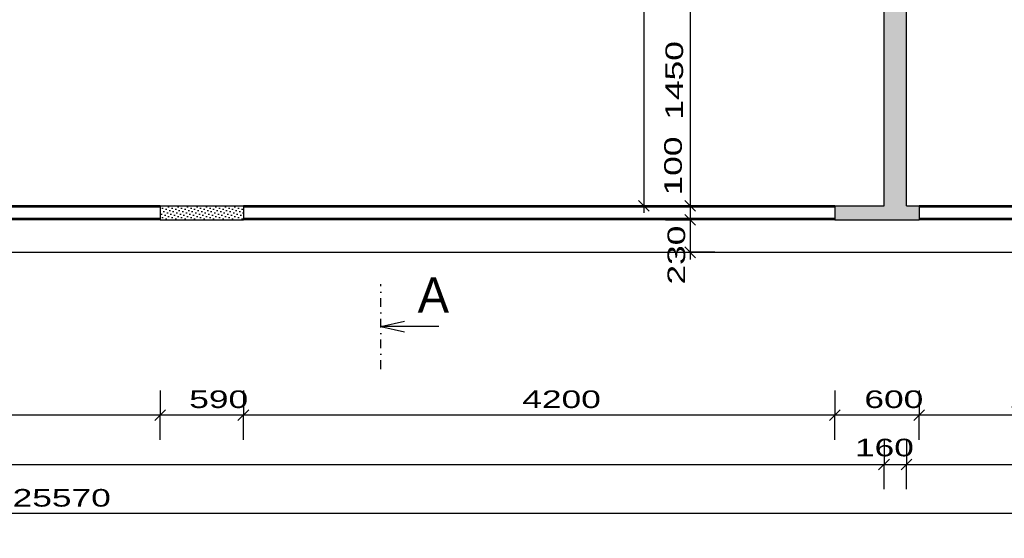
# Model space of a CAD drawing. Extents: x -196363 to 398972, y -489949 to -260582.
# Tile 137 of 256: x 168481 to 175474, y -390484 to -386801. Entities that reach past the tile are written whole.
import ezdxf

# ---------------------------------------------------------------- set-up
doc = ezdxf.new("R2010")
doc.units = 0
doc.header["$MEASUREMENT"] = 0
doc.linetypes.add('DOTDASH', pattern=[1, 0.3, -0.2, 0, -0.2, 0.3])
for name, color, linetype in [('bourani', 15, 'Continuous'), ('koty', 1, 'Continuous'), ('noszdiv', 1, 'Continuous'), ('srafbourani', 15, 'Continuous')]:
    doc.layers.add(name, color=color, linetype=linetype)
doc.styles.add('SPIRITTXTSTYLE1', font='ROMAN')
doc.dimstyles.new('SPIRITSTYLE218', dxfattribs={"dimtxt": 125, "dimasz": 12.7, "dimexe": 175, "dimexo": 1210.81311, "dimgap": 50, "dimtad": 1, "dimdec": 3, "dimzin": 0, "dimdsep": 46, "dimlunit": 7, "dimtxsty": 'SPIRITTXTSTYLE1', "dimblk1": '_TICKMARKS218', "dimblk2": '_TICKMARKS218', "dimsah": 1, "dimcen": 0.09, "dimdle": 50, "dimclrd": 1, "dimclre": 1, "dimclrt": 1, "dimadec": 0, "dimazin": 0, "dimtfac": 1, "dimtdec": 4, "dimtofl": 0, "dimtmove": 1, "dimatfit": 0, "dimfxl": 0, "dimtolj": 1, "dimtzin": 0, "dimarcsym": 0})
doc.dimstyles.new('SPIRITSTYLE221', dxfattribs={"dimtxt": 125, "dimasz": 12.7, "dimexe": 175, "dimexo": 1660.794922, "dimgap": 50, "dimtad": 1, "dimdec": 3, "dimzin": 0, "dimdsep": 46, "dimlunit": 7, "dimtxsty": 'SPIRITTXTSTYLE1', "dimblk1": '_TICKMARKS221', "dimblk2": '_TICKMARKS221', "dimsah": 1, "dimcen": 0.09, "dimdle": 50, "dimclrd": 1, "dimclre": 1, "dimclrt": 1, "dimadec": 0, "dimazin": 0, "dimtfac": 1, "dimtdec": 4, "dimtofl": 0, "dimtmove": 1, "dimatfit": 0, "dimfxl": 0, "dimtolj": 1, "dimtzin": 0, "dimarcsym": 0})
doc.dimstyles.new('SPIRITSTYLE222', dxfattribs={"dimtxt": 125, "dimasz": 12.7, "dimexe": 175, "dimexo": 1680.787476, "dimgap": 50, "dimtad": 1, "dimdec": 3, "dimzin": 0, "dimdsep": 46, "dimlunit": 7, "dimtxsty": 'SPIRITTXTSTYLE1', "dimblk1": '_TICKMARKS222', "dimblk2": '_TICKMARKS222', "dimsah": 1, "dimcen": 0.09, "dimdle": 50, "dimclrd": 1, "dimclre": 1, "dimclrt": 1, "dimadec": 0, "dimazin": 0, "dimtfac": 1, "dimtdec": 4, "dimtofl": 0, "dimtmove": 1, "dimatfit": 0, "dimfxl": 0, "dimtolj": 1, "dimtzin": 0, "dimarcsym": 0})
doc.dimstyles.new('SPIRITSTYLE26', dxfattribs={"dimtxt": 125, "dimasz": 12.7, "dimexe": 175, "dimexo": -175, "dimgap": 50, "dimtad": 1, "dimdec": 3, "dimzin": 0, "dimdsep": 46, "dimlunit": 7, "dimtxsty": 'SPIRITTXTSTYLE1', "dimblk1": '_TICKMARKS26', "dimblk2": '_TICKMARKS26', "dimsah": 1, "dimcen": 0.09, "dimdle": 50, "dimclrd": 1, "dimclre": 1, "dimclrt": 1, "dimadec": 0, "dimazin": 0, "dimtfac": 1, "dimtdec": 4, "dimtofl": 0, "dimtmove": 1, "dimatfit": 0, "dimfxl": 0, "dimtolj": 1, "dimtzin": 0, "dimarcsym": 0})
doc.dimstyles.new('SPIRITSTYLE386', dxfattribs={"dimtxt": 125, "dimasz": 12.7, "dimexe": 175, "dimexo": 922.111328, "dimgap": 50, "dimtad": 1, "dimdec": 3, "dimzin": 0, "dimdsep": 46, "dimlunit": 7, "dimtxsty": 'SPIRITTXTSTYLE1', "dimblk1": '_TICKMARKS386', "dimblk2": '_TICKMARKS386', "dimsah": 1, "dimcen": 0.09, "dimdle": 50, "dimclrd": 1, "dimclre": 1, "dimclrt": 1, "dimadec": 0, "dimazin": 0, "dimtfac": 1, "dimtdec": 4, "dimtofl": 0, "dimtmove": 1, "dimatfit": 0, "dimfxl": 0, "dimtolj": 1, "dimtzin": 0, "dimarcsym": 0})
doc.dimstyles.new('SPIRITSTYLE388', dxfattribs={"dimtxt": 125, "dimasz": 12.7, "dimexe": 175, "dimexo": 1165.296509, "dimgap": 50, "dimtad": 1, "dimdec": 3, "dimzin": 0, "dimdsep": 46, "dimlunit": 7, "dimtxsty": 'SPIRITTXTSTYLE1', "dimblk1": '_TICKMARKS388', "dimblk2": '_TICKMARKS388', "dimsah": 1, "dimcen": 0.09, "dimdle": 50, "dimclrd": 1, "dimclre": 1, "dimclrt": 1, "dimadec": 0, "dimazin": 0, "dimtfac": 1, "dimtdec": 4, "dimtofl": 0, "dimtmove": 1, "dimatfit": 0, "dimfxl": 0, "dimtolj": 1, "dimtzin": 0, "dimarcsym": 0})
pattern_1 = [(45.000008, (858026.688, -24615.152), (-8.41899395, 25.25696945), [0, -23.8125])]

# ---------------------------------------------------------------- blocks, each defined once
blk = doc.blocks.new('_TICKMARKS218')
at = {"color": 1, "linetype": 'Continuous'}
blk.add_line((-3, -3), (3, 3), dxfattribs=at)
blk = doc.blocks.new('*D947')
at = {"color": 1, "linetype": 'Continuous', "ltscale": 300}
for p, q in [((174869.71875, -389433.65625, 1723.800049), (174869.71875, -389608.65625, 1723.800049)), ((176369.71875, -389433.65625, 1723.800049), (176369.71875, -389608.65625, 1723.800049)), ((176419.703125, -389608.65625, 1723.800049), (174819.734375, -389608.65625, 1723.800049)), ((174869.71875, -389783.65625, 1723.800049), (174869.71875, -389608.65625, 1723.800049)), ((176369.71875, -389783.65625, 1723.800049), (176369.71875, -389608.65625, 1723.800049))]:
    blk.add_line(p, q, dxfattribs=at)
at = {"color": 1, "linetype": 'Continuous', "ltscale": 300, "xscale": 12.69999980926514, "yscale": 12.69999980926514, "zscale": 12.69999980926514}
for p, rotation in [((174869.71875, -389608.65625, 1723.800049), 180.0000050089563), ((176369.71875, -389608.65625, 1723.800049), 360.0000100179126)]:
    blk.add_blockref('_TICKMARKS218', p, dxfattribs=dict(at, rotation=rotation))
at = {"color": 1, "linetype": 'Continuous', "ltscale": 300, "style": 'SPIRITTXTSTYLE1', "width": 1.5}
blk.add_text('1500', height=125, rotation=360.0000100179, dxfattribs=at).set_placement((175506.625, -389558.6875, 1723.800049))
blk = doc.blocks.new('*D948')
at = {"color": 1, "linetype": 'Continuous', "ltscale": 300}
for p, q in [((174269.75, -389433.65625, 1723.800049), (174269.75, -389608.65625, 1723.800049)), ((174869.71875, -389433.65625, 1723.800049), (174869.71875, -389608.65625, 1723.800049)), ((174919.71875, -389608.65625, 1723.800049), (174219.75, -389608.65625, 1723.800049)), ((174269.75, -389783.65625, 1723.800049), (174269.75, -389608.65625, 1723.800049)), ((174869.71875, -389783.65625, 1723.800049), (174869.71875, -389608.65625, 1723.800049))]:
    blk.add_line(p, q, dxfattribs=at)
at = {"color": 1, "linetype": 'Continuous', "ltscale": 300, "xscale": 12.69999980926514, "yscale": 12.69999980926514, "zscale": 12.69999980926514}
for p, rotation in [((174269.75, -389608.65625, 1723.800049), 180.0000050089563), ((174869.71875, -389608.65625, 1723.800049), 360.0000100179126)]:
    blk.add_blockref('_TICKMARKS218', p, dxfattribs=dict(at, rotation=rotation))
at = {"color": 1, "linetype": 'Continuous', "ltscale": 300, "style": 'SPIRITTXTSTYLE1', "width": 1.5}
blk.add_text('600', height=125, rotation=360.0000100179, dxfattribs=at).set_placement((174480.453125, -389558.6875, 1723.800049))
blk = doc.blocks.new('*D949')
at = {"color": 1, "linetype": 'Continuous', "ltscale": 300}
for p, q in [((170069.71875, -389433.65625, 1723.800049), (170069.71875, -389608.65625, 1723.800049)), ((174269.75, -389433.65625, 1723.800049), (174269.75, -389608.65625, 1723.800049)), ((174319.734375, -389608.65625, 1723.800049), (170019.71875, -389608.65625, 1723.800049)), ((170069.71875, -389783.65625, 1723.800049), (170069.71875, -389608.65625, 1723.800049)), ((174269.75, -389783.65625, 1723.800049), (174269.75, -389608.65625, 1723.800049))]:
    blk.add_line(p, q, dxfattribs=at)
at = {"color": 1, "linetype": 'Continuous', "ltscale": 300, "xscale": 12.69999980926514, "yscale": 12.69999980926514, "zscale": 12.69999980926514}
for p, rotation in [((170069.71875, -389608.65625, 1723.800049), 180.0000050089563), ((174269.75, -389608.65625, 1723.800049), 360.0000100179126)]:
    blk.add_blockref('_TICKMARKS218', p, dxfattribs=dict(at, rotation=rotation))
at = {"color": 1, "linetype": 'Continuous', "ltscale": 300, "style": 'SPIRITTXTSTYLE1', "width": 1.5}
blk.add_text('4200', height=125, rotation=360.0000100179, dxfattribs=at).set_placement((172050.6875, -389558.6875, 1723.800049))
blk = doc.blocks.new('*D950')
at = {"color": 1, "linetype": 'Continuous', "ltscale": 300}
for p, q in [((169479.71875, -389433.65625, 1723.80005), (169479.71875, -389608.65625, 1723.80005)), ((170069.71875, -389433.65625, 1723.80005), (170069.71875, -389608.65625, 1723.80005)), ((170119.71875, -389608.65625, 1723.80005), (169429.71875, -389608.65625, 1723.80005)), ((169479.71875, -389783.65625, 1723.80005), (169479.71875, -389608.65625, 1723.80005)), ((170069.71875, -389783.65625, 1723.80005), (170069.71875, -389608.65625, 1723.80005))]:
    blk.add_line(p, q, dxfattribs=at)
at = {"color": 1, "linetype": 'Continuous', "ltscale": 300, "xscale": 12.69999980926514, "yscale": 12.69999980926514, "zscale": 12.69999980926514}
for p, rotation in [((169479.71875, -389608.65625, 1723.80005), 180.0000050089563), ((170069.71875, -389608.65625, 1723.80005), 360.0000100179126)]:
    blk.add_blockref('_TICKMARKS218', p, dxfattribs=dict(at, rotation=rotation))
at = {"color": 1, "linetype": 'Continuous', "ltscale": 300, "style": 'SPIRITTXTSTYLE1', "width": 1.5}
blk.add_text('590', height=125, rotation=360.000010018, dxfattribs=at).set_placement((169685.4375, -389558.6875, 1723.80005))
blk = doc.blocks.new('*D951')
at = {"color": 1, "linetype": 'Continuous', "ltscale": 300}
for p, q in [((165279.734375, -389433.65625, 1723.800049), (165279.734375, -389608.65625, 1723.800049)), ((169479.71875, -389433.65625, 1723.800049), (169479.71875, -389608.65625, 1723.800049)), ((169529.703125, -389608.65625, 1723.800049), (165229.734375, -389608.65625, 1723.800049)), ((165279.734375, -389783.65625, 1723.800049), (165279.734375, -389608.65625, 1723.800049)), ((169479.71875, -389783.65625, 1723.800049), (169479.71875, -389608.65625, 1723.800049))]:
    blk.add_line(p, q, dxfattribs=at)
at = {"color": 1, "linetype": 'Continuous', "ltscale": 300, "xscale": 12.69999980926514, "yscale": 12.69999980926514, "zscale": 12.69999980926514}
for p, rotation in [((165279.734375, -389608.65625, 1723.800049), 180.0000050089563), ((169479.71875, -389608.65625, 1723.800049), 360.0000100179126)]:
    blk.add_blockref('_TICKMARKS218', p, dxfattribs=dict(at, rotation=rotation))
at = {"color": 1, "linetype": 'Continuous', "ltscale": 300, "style": 'SPIRITTXTSTYLE1', "width": 1.5}
blk.add_text('4200', height=125, rotation=360.0000100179, dxfattribs=at).set_placement((167260.671875, -389558.6875, 1723.800049))
blk = doc.blocks.new('_TICKMARKS221')
at = {"color": 1, "linetype": 'Continuous'}
blk.add_line((-3, -3), (3, 3), dxfattribs=at)
blk = doc.blocks.new('*D962')
at = {"color": 1, "linetype": 'Continuous', "ltscale": 300}
for p, q in [((160424.71875, -389783.65625, 1723.800049), (160424.71875, -389958.65625, 1723.800049)), ((174619.734375, -389783.65625, 1723.800049), (174619.734375, -389958.65625, 1723.800049)), ((160374.71875, -389958.65625, 1723.800049), (174669.734375, -389958.65625, 1723.800049)), ((160424.71875, -390133.65625, 1723.800049), (160424.71875, -389958.65625, 1723.800049)), ((174619.734375, -390133.65625, 1723.800049), (174619.734375, -389958.65625, 1723.800049))]:
    blk.add_line(p, q, dxfattribs=at)
at = {"color": 1, "linetype": 'Continuous', "ltscale": 300, "xscale": 12.69999980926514, "yscale": 12.69999980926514, "zscale": 12.69999980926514, "rotation": 180.0000050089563}
blk.add_blockref('_TICKMARKS221', (160424.71875, -389958.65625, 1723.800049), dxfattribs=at)
at = {"color": 1, "linetype": 'Continuous', "ltscale": 300, "xscale": 12.69999980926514, "yscale": 12.69999980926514, "zscale": 12.69999980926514}
blk.add_blockref('_TICKMARKS221', (174619.734375, -389958.65625, 1723.800049), dxfattribs=at)
at = {"color": 1, "linetype": 'Continuous', "ltscale": 300, "style": 'SPIRITTXTSTYLE1', "width": 1.5}
blk.add_text('14195', height=125, dxfattribs=at).set_placement((167385.3125, -389908.6875, 1723.800049))
blk = doc.blocks.new('*D963')
at = {"color": 1, "linetype": 'Continuous', "ltscale": 300}
for p, q in [((174619.734375, -389783.65625, 1723.800049), (174619.734375, -389958.65625, 1723.800049)), ((174779.734375, -389783.65625, 1723.800049), (174779.734375, -389958.65625, 1723.800049)), ((174569.75, -389958.65625, 1723.800049), (174829.71875, -389958.65625, 1723.800049)), ((174619.734375, -390133.65625, 1723.800049), (174619.734375, -389958.65625, 1723.800049)), ((174779.734375, -390133.65625, 1723.800049), (174779.734375, -389958.65625, 1723.800049))]:
    blk.add_line(p, q, dxfattribs=at)
at = {"color": 1, "linetype": 'Continuous', "ltscale": 300, "xscale": 12.69999980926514, "yscale": 12.69999980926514, "zscale": 12.69999980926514, "rotation": 180.0000050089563}
blk.add_blockref('_TICKMARKS221', (174619.734375, -389958.65625, 1723.800049), dxfattribs=at)
at = {"color": 1, "linetype": 'Continuous', "ltscale": 300, "xscale": 12.69999980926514, "yscale": 12.69999980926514, "zscale": 12.69999980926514}
blk.add_blockref('_TICKMARKS221', (174779.734375, -389958.65625, 1723.800049), dxfattribs=at)
at = {"color": 1, "linetype": 'Continuous', "ltscale": 300, "style": 'SPIRITTXTSTYLE1', "width": 1.5}
blk.add_text('160', height=125, dxfattribs=at).set_placement((174413.359375, -389901.59375, 1723.800049))
blk = doc.blocks.new('*D964')
at = {"color": 1, "linetype": 'Continuous', "ltscale": 300}
for p, q in [((174779.734375, -389783.65625, 1723.800049), (174779.734375, -389958.65625, 1723.800049)), ((176949.75, -389783.65625, 1723.800049), (176949.75, -389958.65625, 1723.800049)), ((174729.734375, -389958.65625, 1723.800049), (176999.734375, -389958.65625, 1723.800049)), ((174779.734375, -390133.65625, 1723.800049), (174779.734375, -389958.65625, 1723.800049)), ((176949.75, -390133.65625, 1723.800049), (176949.75, -389958.65625, 1723.800049))]:
    blk.add_line(p, q, dxfattribs=at)
at = {"color": 1, "linetype": 'Continuous', "ltscale": 300, "xscale": 12.69999980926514, "yscale": 12.69999980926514, "zscale": 12.69999980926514, "rotation": 180.0000050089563}
blk.add_blockref('_TICKMARKS221', (174779.734375, -389958.65625, 1723.800049), dxfattribs=at)
at = {"color": 1, "linetype": 'Continuous', "ltscale": 300, "xscale": 12.69999980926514, "yscale": 12.69999980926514, "zscale": 12.69999980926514}
blk.add_blockref('_TICKMARKS221', (176949.75, -389958.65625, 1723.800049), dxfattribs=at)
at = {"color": 1, "linetype": 'Continuous', "ltscale": 300, "style": 'SPIRITTXTSTYLE1', "width": 1.5}
blk.add_text('2170', height=125, dxfattribs=at).set_placement((175751.640625, -389908.6875, 1723.800049))
blk = doc.blocks.new('_TICKMARKS222')
at = {"color": 1, "linetype": 'Continuous'}
blk.add_line((-3, -3), (3, 3), dxfattribs=at)
blk = doc.blocks.new('*D968')
at = {"color": 1, "linetype": 'Continuous', "ltscale": 300}
for p, q in [((155794.765625, -390133.65625, 1723.800049), (155794.765625, -390308.65625, 1723.800049)), ((181364.734375, -390133.65625, 1723.800049), (181364.734375, -390308.65625, 1723.800049)), ((181414.71875, -390308.65625, 1723.800049), (155744.78125, -390308.65625, 1723.800049)), ((155794.765625, -390483.65625, 1723.800049), (155794.765625, -390308.65625, 1723.800049)), ((181364.734375, -390483.65625, 1723.800049), (181364.734375, -390308.65625, 1723.800049))]:
    blk.add_line(p, q, dxfattribs=at)
at = {"color": 1, "linetype": 'Continuous', "ltscale": 300, "xscale": 12.69999980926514, "yscale": 12.69999980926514, "zscale": 12.69999980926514}
for p, rotation in [((155794.765625, -390308.65625, 1723.800049), 180.0000050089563), ((181364.734375, -390308.65625, 1723.800049), 360.0000100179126)]:
    blk.add_blockref('_TICKMARKS222', p, dxfattribs=dict(at, rotation=rotation))
at = {"color": 1, "linetype": 'Continuous', "ltscale": 300, "style": 'SPIRITTXTSTYLE1', "width": 1.5}
blk.add_text('25570', height=125, rotation=360.0000100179, dxfattribs=at).set_placement((168430.953125, -390258.6875, 1723.800049))
blk = doc.blocks.new('_TICKMARKS386')
at = {"color": 1, "linetype": 'Continuous'}
blk.add_line((-3, -3), (3, 3), dxfattribs=at)
blk = doc.blocks.new('*D980')
at = {"color": 1, "linetype": 'Continuous', "ltscale": 300}
for p, q in [((173242.578125, -386622.84375, 1723.800049), (173242.578125, -388172.875, 1723.800049)), ((173067.59375, -386672.84375, 1723.800049), (173242.578125, -386672.84375, 1723.800049)), ((173417.578125, -386672.84375, 1723.800049), (173242.578125, -386672.84375, 1723.800049)), ((173067.59375, -388122.875, 1723.800049), (173242.578125, -388122.875, 1723.800049)), ((173417.578125, -388122.875, 1723.800049), (173242.578125, -388122.875, 1723.800049))]:
    blk.add_line(p, q, dxfattribs=at)
at = {"color": 1, "linetype": 'Continuous', "ltscale": 300, "xscale": 12.69999980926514, "yscale": 12.69999980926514, "zscale": 12.69999980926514}
for p, rotation in [((173242.578125, -386672.84375, 1723.800049), 90.00000250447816), ((173242.578125, -388122.875, 1723.800049), -90.00000250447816)]:
    blk.add_blockref('_TICKMARKS386', p, dxfattribs=dict(at, rotation=rotation))
at = {"color": 1, "linetype": 'Continuous', "ltscale": 300, "style": 'SPIRITTXTSTYLE1', "width": 1.5}
blk.add_text('1450', height=125, rotation=450.0000193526, dxfattribs=at).set_placement((173192.578125, -387510.96875, 1723.800049))
blk = doc.blocks.new('_TICKMARKS26')
at = {"color": 1, "linetype": 'Continuous'}
blk.add_line((-3, -3), (3, 3), dxfattribs=at)
blk = doc.blocks.new('*D981')
at = {"color": 1, "linetype": 'Continuous', "ltscale": 300}
for p, q in [((173242.578125, -388072.875, 1723.800049), (173242.578125, -388272.875, 1723.800049)), ((173067.59375, -388122.875, 1723.800049), (173242.578125, -388122.875, 1723.800049)), ((173417.578125, -388122.875, 1723.800049), (173242.578125, -388122.875, 1723.800049)), ((173067.59375, -388222.84375, 1723.800049), (173242.578125, -388222.84375, 1723.800049)), ((173417.578125, -388222.84375, 1723.800049), (173242.578125, -388222.84375, 1723.800049))]:
    blk.add_line(p, q, dxfattribs=at)
at = {"color": 1, "linetype": 'Continuous', "ltscale": 300, "xscale": 12.69999980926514, "yscale": 12.69999980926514, "zscale": 12.69999980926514}
for p, rotation in [((173242.578125, -388122.875, 1723.800049), 90.00000250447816), ((173242.578125, -388222.84375, 1723.800049), -90.00000250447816)]:
    blk.add_blockref('_TICKMARKS26', p, dxfattribs=dict(at, rotation=rotation))
at = {"color": 1, "linetype": 'Continuous', "ltscale": 300, "style": 'SPIRITTXTSTYLE1', "width": 1.5}
blk.add_text('100', height=125, rotation=450.0000193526, dxfattribs=at).set_placement((173183.953125, -388049.34375, 1723.800049))
blk = doc.blocks.new('*D982')
at = {"color": 1, "linetype": 'Continuous', "ltscale": 300}
for p, q in [((173242.578125, -388172.84375, 1723.800049), (173242.578125, -388502.875, 1723.800049)), ((173067.59375, -388222.84375, 1723.800049), (173242.578125, -388222.84375, 1723.800049)), ((173417.578125, -388222.84375, 1723.800049), (173242.578125, -388222.84375, 1723.800049)), ((173067.59375, -388452.875, 1723.800049), (173242.578125, -388452.875, 1723.800049)), ((173417.578125, -388452.875, 1723.800049), (173242.578125, -388452.875, 1723.800049))]:
    blk.add_line(p, q, dxfattribs=at)
at = {"color": 1, "linetype": 'Continuous', "ltscale": 300, "xscale": 12.69999980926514, "yscale": 12.69999980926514, "zscale": 12.69999980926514}
for p, rotation in [((173242.578125, -388222.84375, 1723.800049), 90.00000250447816), ((173242.578125, -388452.875, 1723.800049), -90.00000250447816)]:
    blk.add_blockref('_TICKMARKS26', p, dxfattribs=dict(at, rotation=rotation))
at = {"color": 1, "linetype": 'Continuous', "ltscale": 300, "style": 'SPIRITTXTSTYLE1', "width": 1.5}
blk.add_text('230', height=125, rotation=450.0000193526, dxfattribs=at).set_placement((173207.40625, -388681.9375, 1723.800049))
blk = doc.blocks.new('_TICKMARKS388')
at = {"color": 1, "linetype": 'Continuous'}
blk.add_line((-3, -3), (3, 3), dxfattribs=at)
blk = doc.blocks.new('*D983')
at = {"color": 1, "linetype": 'Continuous', "ltscale": 300}
for p, q in [((172739.421875, -380682.875, 1723.800049), (172914.421875, -380682.875, 1723.800049)), ((172914.421875, -380632.875, 1723.800049), (172914.421875, -388172.875, 1723.800049)), ((173089.421875, -380682.875, 1723.800049), (172914.421875, -380682.875, 1723.800049)), ((172739.421875, -388122.875, 1723.800049), (172914.421875, -388122.875, 1723.800049)), ((173089.421875, -388122.875, 1723.800049), (172914.421875, -388122.875, 1723.800049))]:
    blk.add_line(p, q, dxfattribs=at)
at = {"color": 1, "linetype": 'Continuous', "ltscale": 300, "xscale": 12.69999980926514, "yscale": 12.69999980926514, "zscale": 12.69999980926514}
for p, rotation in [((172914.421875, -380682.875, 1723.800049), 90.00000250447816), ((172914.421875, -388122.875, 1723.800049), -90.00000250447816)]:
    blk.add_blockref('_TICKMARKS388', p, dxfattribs=dict(at, rotation=rotation))
at = {"color": 1, "linetype": 'Continuous', "ltscale": 300, "style": 'SPIRITTXTSTYLE1', "width": 1.5}
blk.add_text('7440', height=125, rotation=450.0000193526, dxfattribs=at).set_placement((172864.40625, -384521.90625, 1723.800049))

msp = doc.modelspace()

# ---------------------------------------------------------------- hatches: boundary and pattern name
at = {"layer": 'srafbourani', "linetype": 'Continuous', "ltscale": 300}
h = msp.add_hatch(dxfattribs=at)
h.set_pattern_fill('Nasyp-1', color=15, scale=23.8125, angle=45.000008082, style=0, pattern_type=2)
h.set_pattern_definition(pattern_1)
h.paths.add_polyline_path([(174779.73438, -385662.875), (174619.73438, -385662.875), (174619.73438, -386242.875), (174769.71875, -386242.875), (174769.71875, -386672.84375), (174619.73438, -386672.84375), (174619.73438, -388122.875), (174269.75, -388122.875), (174269.75, -388222.84375), (174869.71875, -388222.84375), (174869.71875, -388122.875), (174779.73438, -388122.875)], flags=0)
h = msp.add_hatch(dxfattribs=at)
h.set_pattern_fill('Nasyp-1', color=15, scale=23.8125, angle=45.000008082, style=0, pattern_type=2)
h.set_pattern_definition(pattern_1)
h.paths.add_polyline_path([(170069.71875, -388222.84375), (170069.71875, -388122.875), (169479.71875, -388122.875), (169479.71875, -388222.84375)], flags=0)

# ---------------------------------------------------------------- linework, layer by layer
at = {"layer": 'bourani', "color": 15, "linetype": 'Continuous', "ltscale": 300}
for p, q in [((174779.73438, -388122.875, 2623.80005), (174779.73438, -385662.875, 2623.80005)), ((174619.73438, -388122.875, 2623.80005), (174619.73438, -386672.84375, 2623.80005)), ((169479.71875, -388122.875, 3447.6001), (165279.73438, -388122.875, 3447.6001)), ((169479.71875, -388132.84375, 3523.80005), (165279.73438, -388132.84375, 3523.80005)), ((169479.71875, -388122.875, 2623.80005), (170069.71875, -388122.875, 2623.80005)), ((169479.71875, -388122.875, 2623.80005), (169479.71875, -388222.84375, 2623.80005)), ((170069.71875, -388122.875, 2623.80005), (170069.71875, -388222.84375, 2623.80005)), ((174269.75, -388122.875, 3447.6001), (170069.71875, -388122.875, 3447.6001)), ((174269.75, -388132.84375, 3523.80005), (170069.71875, -388132.84375, 3523.80005)), ((174269.75, -388122.875, 2623.80005), (174619.73438, -388122.875, 2623.80005)), ((174269.75, -388122.875, 2623.80005), (174269.75, -388222.84375, 2623.80005)), ((174779.73438, -388122.875, 2623.80005), (174869.71875, -388122.875, 2623.80005)), ((174869.71875, -388122.875, 2623.80005), (174869.71875, -388222.84375, 2623.80005)), ((176369.71875, -388122.875, 3447.6001), (174869.71875, -388122.875, 3447.6001)), ((176369.71875, -388132.84375, 3523.80005), (174869.71875, -388132.84375, 3523.80005)), ((169479.71875, -388212.84375, 3523.80005), (165279.73438, -388212.84375, 3523.80005)), ((169479.71875, -388222.84375, 3447.6001), (165279.73438, -388222.84375, 3447.6001)), ((169479.71875, -388222.84375, 2623.80005), (170069.71875, -388222.84375, 2623.80005)), ((174269.75, -388212.84375, 3523.80005), (170069.71875, -388212.84375, 3523.80005)), ((174269.75, -388222.84375, 3447.6001), (170069.71875, -388222.84375, 3447.6001)), ((174269.75, -388222.84375, 2623.80005), (174869.71875, -388222.84375, 2623.80005)), ((176369.71875, -388212.84375, 3523.80005), (174869.71875, -388212.84375, 3523.80005)), ((176369.71875, -388222.84375, 3447.6001), (174869.71875, -388222.84375, 3447.6001)), ((163189.73438, -388452.875, 2623.80005), (179939.75, -388452.875, 2623.80005))]:
    msp.add_line(p, q, dxfattribs=at)
at = {"layer": 'noszdiv', "color": 1, "linetype": 'DOTDASH', "ltscale": 210}
msp.add_line((171045.82812, -389281.78125), (171045.82812, -388679.1875), dxfattribs=at)
at = {"layer": 'noszdiv', "color": 1, "linetype": 'Continuous', "ltscale": 304.799988}
for p, q in [((171045.82812, -388980.5), (171213.875, -388942.78125)), ((171456.95312, -388980.5), (171045.82812, -388980.5)), ((171045.82812, -388980.5), (171213.875, -389018.1875))]:
    msp.add_line(p, q, dxfattribs=at)

# ---------------------------------------------------------------- texts
at = {"layer": 'noszdiv', "color": 1, "linetype": 'Continuous', "ltscale": 304.799988, "style": 'SPIRITTXTSTYLE1'}
msp.add_text('A', height=250, dxfattribs=at).set_placement((171307.5625, -388881.375))

# ---------------------------------------------------------------- dimensions: what is measured, and where the dimension line sits
at = {"layer": 'koty', "color": 1, "linetype": 'Continuous', "ltscale": 300}
for base, p1, p2, dimstyle, picture, middle in [((172914.42188, -380682.875, 1723.80005), (174254.71875, -380682.875, 1723.80005), (174269.75, -388122.875, 1723.80005), 'SPIRITSTYLE388', '*D983', (172914.42188, -384402.84375, 1723.80005)), ((173242.57812, -386672.84375, 1723.80005), (174339.70312, -386672.84375, 1723.80005), (174339.70312, -388122.875, 1723.80005), 'SPIRITSTYLE386', '*D980', (173242.57812, -387397.875, 1723.80005))]:
    dim = msp.add_linear_dim(base=base, p1=p1, p2=p2, angle=90.000002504, dimstyle=dimstyle, dxfattribs=at)
    dim.commit()
    dim.dimension.update_dxf_attribs({"geometry": picture, "text_midpoint": middle})
for base, p1, p2, dimstyle, picture, middle in [((174779.73438, -389958.65625, 1723.80005), (174779.73438, -386892.875, 1723.80005), (176949.75, -388122.875, 1723.80005), 'SPIRITSTYLE221', '*D964', (175864.73438, -389958.65625, 1723.80005)), ((160424.71875, -389958.65625, 1723.80005), (160424.71875, -388122.875, 1723.80005), (174619.73438, -388122.875, 1723.80005), 'SPIRITSTYLE221', '*D962', (167522.23438, -389958.65625, 1723.80005)), ((169479.71875, -389608.65625, 1723.80005), (169479.71875, -388222.84375, 1723.80005), (165279.73438, -388222.84375, 1723.80005), 'SPIRITSTYLE218', '*D951', (167379.71875, -389608.65625, 1723.80005)), ((170069.71875, -389608.65625, 1723.80005), (170069.71875, -388222.84375, 1723.80005), (169479.71875, -388212.84375, 1723.80005), 'SPIRITSTYLE218', '*D950', (169774.71875, -389608.65625, 1723.80005)), ((174269.75, -389608.65625, 1723.80005), (174269.75, -388222.84375, 1723.80005), (170069.71875, -388212.84375, 1723.80005), 'SPIRITSTYLE218', '*D949', (172169.73438, -389608.65625, 1723.80005)), ((174869.71875, -389608.65625, 1723.80005), (174869.71875, -388222.84375, 1723.80005), (174269.75, -388212.84375, 1723.80005), 'SPIRITSTYLE218', '*D948', (174569.73438, -389608.65625, 1723.80005)), ((176369.71875, -389608.65625, 1723.80005), (176369.71875, -388222.84375, 1723.80005), (174869.71875, -388212.84375, 1723.80005), 'SPIRITSTYLE218', '*D947', (175619.71875, -389608.65625, 1723.80005)), ((181364.73438, -390308.65625, 1723.80005), (181364.73438, -388452.875, 1723.80005), (155794.76562, -388452.875, 1723.80005), 'SPIRITSTYLE222', '*D968', (168579.75, -390308.65625, 1723.80005))]:
    dim = msp.add_linear_dim(base=base, p1=p1, p2=p2, dimstyle=dimstyle, dxfattribs=at)
    dim.commit()
    dim.dimension.update_dxf_attribs({"geometry": picture, "text_midpoint": middle})
for base, p1, p2, picture, middle in [((173242.57812, -388122.875, 1723.80005), (173242.57812, -388122.875, 1723.80005), (173242.57812, -388222.84375, 1723.80005), '*D981', (173326.8125, -388049.34375)), ((173242.57812, -388222.84375, 1723.80005), (173242.57812, -388222.84375, 1723.80005), (173242.57812, -388452.875, 1723.80005), '*D982', (173356.21875, -388681.9375))]:
    dim = msp.add_linear_dim(base=base, p1=p1, p2=p2, angle=90.000002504, dimstyle='SPIRITSTYLE26', dxfattribs=at)
    dim.commit()
    dim.dimension.update_dxf_attribs({"geometry": picture, "text_midpoint": middle, "dimtype": 160})
dim = msp.add_linear_dim(base=(174619.73438, -389958.65625, 1723.80005), p1=(174619.73438, -388122.875, 1723.80005), p2=(174779.73438, -388122.875, 1723.80005), dimstyle='SPIRITSTYLE221', dxfattribs=at)
dim.commit()
dim.dimension.update_dxf_attribs({"geometry": '*D963', "text_midpoint": (174562.17188, -389901.59375), "dimtype": 160})

doc.saveas('drawing.dxf')
